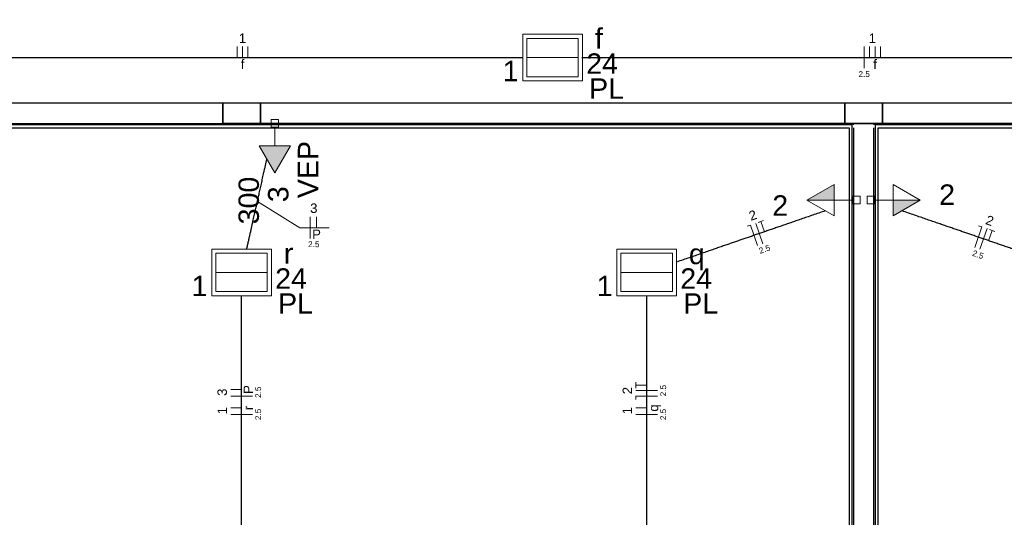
# Model space of a CAD drawing. Header units: millimetres. Extents: x -35 to 343, y 0 to 93.
# Tile 24 of 128: x -14.55 to -5.48, y 69.34 to 73.93. Entities that reach past the tile are written whole.
import ezdxf

# ---------------------------------------------------------------- set-up
doc = ezdxf.new("R2010")
doc.units = ezdxf.units.MM
for name, color, linetype, lineweight in [('EL-Condutos', 3, 'Continuous', 30), ('EL-Fios', 1, 'Continuous', 20), ('EL-Textos fios', 1, 'Continuous', 20), ('EL-Textos pontos', 2, 'Continuous', 20), ('P-SIMBOL', 3, 'Continuous', 20)]:
    doc.layers.add(name, color=color, linetype=linetype, lineweight=lineweight)
doc.styles.add('Arial', font='arial.ttf')

msp = doc.modelspace()

# ---------------------------------------------------------------- hatches: boundary and pattern name
at = {"layer": 'P-SIMBOL', "linetype": 'Continuous'}
for points in [[(-12.34402, 72.76439), (-12.20002, 72.51439), (-12.05602, 72.76439)], [(-7.04602, 72.26339), (-7.29602, 72.26339), (-7.04602, 72.40839)], [(-6.50102, 72.26339), (-6.25102, 72.26339), (-6.50102, 72.11939)]]:
    msp.add_hatch(color=256, dxfattribs=at).paths.add_polyline_path(points)

# ---------------------------------------------------------------- linework, layer by layer
at = {"color": 1}
for p, q in [((-12.68002, 73.15739), (-18.33302, 73.15739)), ((-12.33302, 73.15739), (-12.68002, 73.15739)), ((-12.68002, 73.15739), (-12.68002, 72.97039)), ((-12.68002, 72.97039), (-12.68002, 73.15739)), ((-12.33302, 72.97039), (-12.33302, 73.15739)), ((-6.94702, 73.15739), (-12.33302, 73.15739)), ((-12.33302, 73.15739), (-12.33302, 72.97039)), ((-6.60002, 73.15739), (-6.94702, 73.15739)), ((-6.94702, 73.15739), (-6.94702, 72.97039)), ((-6.94702, 72.97039), (-6.94702, 73.15739)), ((-6.60002, 72.97039), (-6.60002, 73.15739)), ((-1.29302, 73.15739), (-6.60002, 73.15739)), ((-6.60002, 73.15739), (-6.60002, 72.97039)), ((-18.14702, 72.97039), (-12.68002, 72.97039)), ((-12.68002, 72.97039), (-12.33302, 72.97039)), ((-6.86702, 72.97039), (-12.68002, 72.97039)), ((-12.33302, 72.97039), (-6.94702, 72.97039)), ((-6.94702, 72.97039), (-6.60002, 72.97039)), ((-6.68002, 72.97039), (-6.86702, 72.97039)), ((-6.86702, 72.95739), (-6.86702, 72.97039)), ((4.59998, 72.97039), (-6.68002, 72.97039)), ((-6.68002, 72.97039), (-6.68002, 72.95739)), ((-6.60002, 72.97039), (-1.29302, 72.97039)), ((-6.88002, 72.95739), (-18.13302, 72.95739)), ((-18.10702, 72.93039), (-6.90702, 72.93039)), ((-6.90702, 72.93039), (-6.90702, 64.93039)), ((-6.88002, 64.90339), (-6.88002, 72.95739)), ((-6.86702, 72.93039), (-6.86702, 69.10339)), ((-6.68002, 69.10339), (-6.68002, 72.93039)), ((4.58698, 72.95739), (-6.66702, 72.95739)), ((-6.66702, 72.95739), (-6.66702, 64.90339)), ((-6.64002, 72.93039), (4.55998, 72.93039)), ((-6.64002, 64.93039), (-6.64002, 72.93039))]:
    msp.add_line(p, q, dxfattribs=at)
at = {"layer": 'EL-Condutos', "linetype": 'Continuous'}
for points in [[(-15.22705, 73.57739), (-15.00248, 73.57739), (-14.78774, 73.57739), (-14.58212, 73.57739), (-14.38493, 73.57739), (-14.19547, 73.57739), (-14.01302, 73.57739), (-13.83689, 73.57739), (-13.66637, 73.57739), (-13.50075, 73.57739), (-13.33935, 73.57739), (-13.18145, 73.57739), (-13.02635, 73.57739), (-12.87334, 73.57739), (-12.72173, 73.57739), (-12.57081, 73.57739), (-12.41987, 73.57739), (-12.26822, 73.57739), (-12.11515, 73.57739), (-11.95996, 73.57739), (-11.80195, 73.57739), (-11.6404, 73.57739), (-11.47463, 73.57739), (-11.30392, 73.57739), (-11.12757, 73.57739), (-10.94488, 73.57739), (-10.75515, 73.57739), (-10.55767, 73.57739), (-10.35174, 73.57739), (-10.13666, 73.57739), (-9.91172, 73.57739)], [(-9.36895, 73.57739), (-9.1453, 73.57739), (-8.9324, 73.57739), (-8.72947, 73.57739), (-8.53574, 73.57739), (-8.35046, 73.57739), (-8.17286, 73.57739), (-8.00215, 73.57739), (-7.83759, 73.57739), (-7.67841, 73.57739), (-7.52382, 73.57739), (-7.37308, 73.57739), (-7.2254, 73.57739), (-7.08004, 73.57739), (-6.9362, 73.57739), (-6.79314, 73.57739), (-6.65008, 73.57739), (-6.50626, 73.57739), (-6.3609, 73.57739), (-6.21325, 73.57739), (-6.06253, 73.57739), (-5.90798, 73.57739), (-5.74883, 73.57739), (-5.58431, 73.57739), (-5.41366, 73.57739), (-5.23611, 73.57739), (-5.05089, 73.57739), (-4.85723, 73.57739), (-4.65437, 73.57739), (-4.44154, 73.57739), (-4.21798, 73.57739)], [(-12.45892, 71.81166), (-12.45064, 71.84854), (-12.44272, 71.88384), (-12.43513, 71.91766), (-12.42785, 71.9501), (-12.42085, 71.98127), (-12.41413, 72.01127), (-12.40764, 72.04019), (-12.40137, 72.06814), (-12.3953, 72.09523), (-12.3894, 72.12154), (-12.38365, 72.14719), (-12.37804, 72.17227), (-12.37253, 72.19688), (-12.3671, 72.22113), (-12.36173, 72.24512), (-12.3564, 72.26894), (-12.35109, 72.29271), (-12.34576, 72.31652), (-12.34041, 72.34046), (-12.33501, 72.36465), (-12.32953, 72.38919), (-12.32396, 72.41417), (-12.31826, 72.4397), (-12.31242, 72.46587), (-12.30641, 72.4928), (-12.30022, 72.52057), (-12.29382, 72.5493), (-12.28718, 72.57908), (-12.28029, 72.61001), (-12.27311, 72.6422)], [(-7.1266, 72.1647), (-7.18609, 72.14422), (-7.24269, 72.12472), (-7.29661, 72.10615), (-7.34806, 72.08844), (-7.39724, 72.0715), (-7.44437, 72.05527), (-7.48965, 72.03967), (-7.53328, 72.02465), (-7.57548, 72.01011), (-7.61644, 71.996), (-7.65639, 71.98224), (-7.69552, 71.96876), (-7.73405, 71.95549), (-7.77218, 71.94235), (-7.81011, 71.92928), (-7.84806, 71.91621), (-7.88624, 71.90305), (-7.92484, 71.88975), (-7.96408, 71.87623), (-8.00417, 71.86241), (-8.04531, 71.84823), (-8.08771, 71.83362), (-8.13158, 71.8185), (-8.17712, 71.8028), (-8.22454, 71.78646), (-8.27405, 71.76939), (-8.32586, 71.75153), (-8.38017, 71.73281), (-8.43719, 71.71316), (-8.49713, 71.69249)], [(-5.04919, 71.69249), (-5.10919, 71.71316), (-5.16627, 71.73281), (-5.22063, 71.75153), (-5.27249, 71.76939), (-5.32205, 71.78646), (-5.36952, 71.8028), (-5.4151, 71.8185), (-5.459, 71.83362), (-5.50144, 71.84823), (-5.54261, 71.86241), (-5.58272, 71.87623), (-5.62199, 71.88975), (-5.66062, 71.90305), (-5.69882, 71.91621), (-5.73679, 71.92928), (-5.77475, 71.94235), (-5.81289, 71.95549), (-5.85143, 71.96876), (-5.89058, 71.98224), (-5.93054, 71.996), (-5.97152, 72.01011), (-6.01372, 72.02465), (-6.05736, 72.03967), (-6.10264, 72.05527), (-6.14977, 72.0715), (-6.19896, 72.08844), (-6.25042, 72.10615), (-6.30434, 72.12472), (-6.36094, 72.14422), (-6.42043, 72.1647)], [(-12.50702, 69.14465), (-12.50702, 69.24717), (-12.50702, 69.34392), (-12.50702, 69.4353), (-12.50702, 69.52172), (-12.50702, 69.60361), (-12.50702, 69.68136), (-12.50702, 69.7554), (-12.50702, 69.82613), (-12.50702, 69.89398), (-12.50702, 69.95935), (-12.50702, 70.02266), (-12.50702, 70.08431), (-12.50702, 70.14473), (-12.50702, 70.20433), (-12.50702, 70.26352), (-12.50702, 70.32271), (-12.50702, 70.38231), (-12.50702, 70.44274), (-12.50702, 70.50442), (-12.50702, 70.56775), (-12.50702, 70.63315), (-12.50702, 70.70103), (-12.50702, 70.7718), (-12.50702, 70.84588), (-12.50702, 70.92369), (-12.50702, 71.00563), (-12.50702, 71.09211), (-12.50702, 71.18355), (-12.50702, 71.28037), (-12.50702, 71.38298)], [(-8.77302, 71.38298), (-8.77302, 71.28037), (-8.77302, 71.18355), (-8.77302, 71.09211), (-8.77302, 71.00563), (-8.77302, 70.92369), (-8.77302, 70.84588), (-8.77302, 70.7718), (-8.77302, 70.70103), (-8.77302, 70.63315), (-8.77302, 70.56775), (-8.77302, 70.50442), (-8.77302, 70.44274), (-8.77302, 70.38231), (-8.77302, 70.32271), (-8.77302, 70.26352), (-8.77302, 70.20433), (-8.77302, 70.14473), (-8.77302, 70.08431), (-8.77302, 70.02266), (-8.77302, 69.95935), (-8.77302, 69.89398), (-8.77302, 69.82613), (-8.77302, 69.7554), (-8.77302, 69.68136), (-8.77302, 69.60361), (-8.77302, 69.52172), (-8.77302, 69.4353), (-8.77302, 69.34392), (-8.77302, 69.24717), (-8.77302, 69.14465)]]:
    msp.add_spline(points, degree=3, dxfattribs=at)
at = {"layer": 'EL-Fios'}
for p, q in [((-12.54802, 73.57739), (-12.54802, 73.67739)), ((-12.49802, 73.57739), (-12.49802, 73.67739)), ((-12.44802, 73.57739), (-12.44802, 73.67739)), ((-6.76802, 73.47739), (-6.76802, 73.67739)), ((-6.71802, 73.57739), (-6.71802, 73.67739)), ((-6.66802, 73.57739), (-6.66802, 73.67739)), ((-6.61802, 73.57739), (-6.61802, 73.67739)), ((-11.87502, 71.90939), (-11.87502, 72.10939)), ((-11.81602, 72.00939), (-11.81602, 72.10939)), ((-7.74602, 72.05739), (-7.69602, 72.07439)), ((-7.68802, 71.97139), (-7.72102, 72.06539)), ((-7.84702, 72.02239), (-7.81602, 72.03339)), ((-7.75002, 71.84439), (-7.81602, 72.03339)), ((-7.70302, 71.86039), (-7.76802, 72.04939)), ((-5.74902, 71.82739), (-5.68402, 72.01639)), ((-5.71502, 72.02739), (-5.68402, 72.01639)), ((-5.70202, 71.81139), (-5.63602, 72.00039)), ((-5.62202, 71.88939), (-5.58902, 71.98439)), ((-5.61402, 71.99239), (-5.56402, 71.97539)), ((-12.50702, 70.51839), (-12.60702, 70.51839)), ((-8.87302, 70.53139), (-8.87302, 70.58539)), ((-8.77302, 70.55839), (-8.87302, 70.55839)), ((-12.40702, 70.45839), (-12.60702, 70.45839)), ((-8.67302, 70.50839), (-8.87302, 70.50839)), ((-8.67302, 70.45839), (-8.87302, 70.45839)), ((-8.87302, 70.42539), (-8.87302, 70.45839)), ((-12.50702, 70.34839), (-12.60702, 70.34839)), ((-8.77302, 70.34839), (-8.87302, 70.34839)), ((-12.40702, 70.28839), (-12.60702, 70.28839)), ((-8.67302, 70.28839), (-8.87302, 70.28839))]:
    msp.add_line(p, q, dxfattribs=at)
at = {"layer": 'EL-Textos fios'}
for p, q in [((-12.36082, 72.24919), (-11.97002, 72.00939)), ((-11.97002, 72.00939), (-11.70062, 72.00939))]:
    msp.add_line(p, q, dxfattribs=at)
at = {"layer": 'P-SIMBOL'}
for p, q in [((-9.91502, 73.79239), (-9.36502, 73.79239)), ((-9.91502, 73.79239), (-9.91502, 73.36239)), ((-9.36502, 73.79239), (-9.36502, 73.36239)), ((-9.87702, 73.75339), (-9.40302, 73.75339)), ((-9.87702, 73.75339), (-9.40302, 73.75339)), ((-9.87702, 73.75339), (-9.87702, 73.40039)), ((-9.40302, 73.75339), (-9.40302, 73.40039)), ((-9.87702, 73.57739), (-9.40302, 73.57739)), ((-9.91502, 73.36239), (-9.36502, 73.36239)), ((-9.87702, 73.40039), (-9.40302, 73.40039)), ((-12.23502, 73.00539), (-12.16502, 73.00539)), ((-12.23502, 72.93539), (-12.23502, 73.00539)), ((-12.16502, 73.00539), (-12.16502, 72.93539)), ((-12.16502, 72.93539), (-12.23502, 72.93539)), ((-12.20002, 72.76439), (-12.20002, 72.93539)), ((-12.20002, 72.51439), (-12.34402, 72.76439)), ((-12.34402, 72.76439), (-12.05602, 72.76439)), ((-12.05602, 72.76439), (-12.20002, 72.51439)), ((-7.29602, 72.26339), (-7.04602, 72.40839)), ((-7.04602, 72.40839), (-7.04602, 72.11939)), ((-6.50102, 72.40839), (-6.25102, 72.26339)), ((-6.50102, 72.11939), (-6.50102, 72.40839)), ((-7.29602, 72.26339), (-7.04602, 72.26339)), ((-7.04602, 72.11939), (-7.29602, 72.26339)), ((-7.04602, 72.26339), (-6.87502, 72.26339)), ((-6.87502, 72.22839), (-6.87502, 72.29939)), ((-6.87502, 72.29939), (-6.80502, 72.29939)), ((-6.80502, 72.29939), (-6.80502, 72.22839)), ((-6.74202, 72.22839), (-6.74202, 72.29939)), ((-6.74202, 72.29939), (-6.67102, 72.29939)), ((-6.67102, 72.29939), (-6.67102, 72.22839)), ((-6.50102, 72.26339), (-6.67102, 72.26339)), ((-6.25102, 72.26339), (-6.50102, 72.26339)), ((-6.25102, 72.26339), (-6.50102, 72.11939)), ((-6.80502, 72.22839), (-6.87502, 72.22839)), ((-6.67102, 72.22839), (-6.74202, 72.22839)), ((-12.78202, 71.81239), (-12.23102, 71.81239)), ((-12.78202, 71.81239), (-12.78202, 71.38239)), ((-12.23102, 71.81239), (-12.23102, 71.38239)), ((-9.04902, 71.81239), (-8.49802, 71.81239)), ((-9.04902, 71.81239), (-9.04902, 71.38239)), ((-8.49802, 71.81239), (-8.49802, 71.38239)), ((-12.74402, 71.77339), (-12.27002, 71.77339)), ((-12.74402, 71.77339), (-12.27002, 71.77339)), ((-12.74402, 71.77339), (-12.74402, 71.42039)), ((-12.27002, 71.77339), (-12.27002, 71.42039)), ((-9.01002, 71.77339), (-8.53602, 71.77339)), ((-9.01002, 71.77339), (-8.53602, 71.77339)), ((-9.01002, 71.77339), (-9.01002, 71.42039)), ((-8.53602, 71.77339), (-8.53602, 71.42039)), ((-12.74402, 71.59739), (-12.27002, 71.59739)), ((-9.01002, 71.59739), (-8.53602, 71.59739)), ((-12.78202, 71.38239), (-12.23102, 71.38239)), ((-12.74402, 71.42039), (-12.27002, 71.42039)), ((-9.04902, 71.38239), (-8.49802, 71.38239)), ((-9.01002, 71.42039), (-8.53602, 71.42039))]:
    msp.add_line(p, q, dxfattribs=at)

# ---------------------------------------------------------------- texts
at = {"layer": 'EL-Textos fios', "attachment_point": 8, "line_spacing_factor": 0.798, "style": 'Arial'}
for s, insert, char_height, width in [('1', (-12.49802, 73.71113), 0.08707, 0.104488), ('1', (-6.69302, 73.71113), 0.08707, 0.104488), ('f', (-12.49802, 73.47213), 0.08707, 0.104488), ('f', (-6.66802, 73.47213), 0.08707, 0.104488), ('2.5', (-6.76802, 73.39625), 0.054127, 0.1948561), ('3', (-11.84102, 72.14413), 0.08707, 0.104488), ('P', (-11.81602, 71.90513), 0.08707, 0.104488), ('2.5', (-11.84102, 71.82925), 0.054127, 0.1948561)]:
    msp.add_mtext(s, dxfattribs=dict(at, insert=insert, char_height=char_height, width=width))
for s, insert, char_height, width, rotation in [('2', (-7.78038, 72.08256), 0.08707, 0.104488, 19.027928), ('2', (-5.62465, 72.03356), 0.08707, 0.104488, 340.972913), ('2.5', (-7.67684, 71.78428), 0.054127, 0.1948561, 19.027928), ('2.5', (-5.72819, 71.73528), 0.054127, 0.1948561, 340.972913), ('3', (-12.64075, 70.49339), 0.08707, 0.104488, 90.00021), ('P', (-12.40175, 70.51839), 0.08707, 0.104488, 90.00021), ('2.5', (-12.32588, 70.49339), 0.054127, 0.1948561, 90.00021), ('2', (-8.90775, 70.50839), 0.08707, 0.104488, 90.00021), ('2.5', (-8.59288, 70.50839), 0.054127, 0.1948561, 90.00021), ('1', (-12.64075, 70.32339), 0.08707, 0.104488, 90.00021), ('r', (-12.40175, 70.34839), 0.08707, 0.104488, 90.00021), ('2.5', (-12.32588, 70.28839), 0.054127, 0.1948561, 90.00021), ('1', (-8.90775, 70.32339), 0.08707, 0.104488, 90.00021), ('q', (-8.64002, 70.34839), 0.08707, 0.104488, 90.00021), ('2.5', (-8.59288, 70.28839), 0.054127, 0.1948561, 90.00021)]:
    msp.add_mtext(s, dxfattribs=dict(at, insert=insert, char_height=char_height, width=width, rotation=rotation))
at = {"layer": 'EL-Textos pontos', "line_spacing_factor": 0.798, "style": 'Arial'}
for s, insert, char_height, width, attachment_point in [('f', (-9.25002, 73.65852), 0.18827, 0.2259204, 7), ('1', (-10.10002, 73.35852), 0.18827, 0.2259204, 7), ('24', (-9.33002, 73.42652), 0.188267, 0.4518408, 7), ('PL', (-9.30302, 73.19652), 0.188267, 0.4518408, 7), ('2', (-6.00402, 72.21952), 0.18827, 0.2259204, 8), ('2', (-7.54202, 72.11952), 0.18827, 0.2259204, 8), ('r', (-12.11702, 71.67852), 0.18827, 0.2259204, 7), ('q', (-8.38402, 71.61639), 0.18827, 0.2259204, 7), ('24', (-12.19702, 71.44652), 0.188267, 0.4518408, 7), ('24', (-8.46302, 71.44652), 0.188267, 0.4518408, 7), ('1', (-12.96702, 71.37852), 0.18827, 0.2259204, 7), ('1', (-9.23302, 71.37852), 0.18827, 0.2259204, 7), ('PL', (-12.17002, 71.21652), 0.188267, 0.4518408, 7), ('PL', (-8.43602, 71.21652), 0.188267, 0.4518408, 7)]:
    msp.add_mtext(s, dxfattribs=dict(at, insert=insert, char_height=char_height, width=width, attachment_point=attachment_point))
at = {"layer": 'EL-Textos pontos', "attachment_point": 8, "rotation": 90.00021, "line_spacing_factor": 0.798, "style": 'Arial'}
for s, insert, char_height, width in [('VEP', (-11.80014, 72.54439), 0.188267, 0.6777612), ('300', (-12.34414, 72.25939), 0.188267, 0.6777612), ('3', (-12.07214, 72.31739), 0.18827, 0.2259204)]:
    msp.add_mtext(s, dxfattribs=dict(at, insert=insert, char_height=char_height, width=width))

doc.saveas('drawing.dxf')
